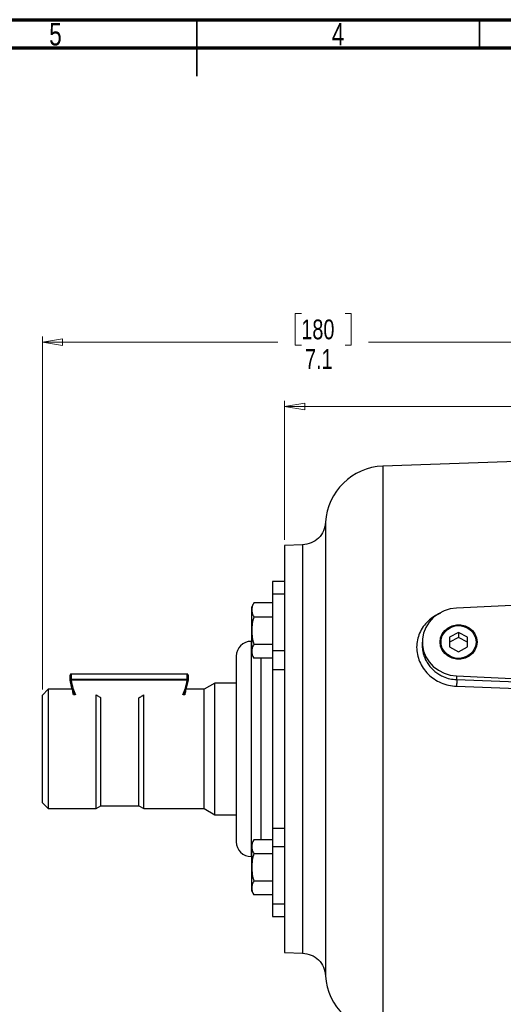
# Model space of a CAD drawing. Header units: inches. Extents: x 0.6 to 16.3, y 0.2 to 11.5.
# Tile 11 of 16: x 7.2 to 10.6, y 4.6 to 11.5. Entities that reach past the tile are written whole.
import ezdxf

# ---------------------------------------------------------------- set-up
doc = ezdxf.new("R2010")
doc.units = ezdxf.units.IN
doc.header["$MEASUREMENT"] = 0
doc.styles.add('SLDTEXTSTYLE0', font='TXT', dxfattribs={"width": 0.75})
doc.dimstyles.new('SLDDIMSTYLE0', dxfattribs={"dimtxt": 0.137795, "dimasz": 0.14, "dimexe": 0, "dimexo": 0.0625, "dimgap": 0.034449, "dimtad": 0, "dimdec": 1, "dimlfac": 1.5, "dimrnd": 1e-09, "dimzin": 12, "dimdsep": 46, "dimtxsty": 'SLDTEXTSTYLE0', "dimblk1": 'CLOSED', "dimblk2": 'CLOSED', "dimsah": 1, "dimcen": 0.09, "dimadec": 0, "dimazin": 3, "dimtfac": 1, "dimtdec": 1, "dimtofl": 0, "dimtmove": 0, "dimatfit": 3, "dimldrblk": 'CLOSED', "dimfxl": 0, "dimfrac": 2, "dimtolj": 1, "dimtzin": 12, "dimarcsym": 0})

# ---------------------------------------------------------------- blocks, each defined once
blk = doc.blocks.new('_Closed')
at = {"color": 0, "linetype": 'ByBlock', "lineweight": -2}
for p, q in [((-1, 0.166667), (0, 0)), ((-1, 0.166667), (-1, -0.166667)), ((0, 0), (-1, -0.166667)), ((0, 0), (-1, 0))]:
    blk.add_line(p, q, dxfattribs=at)
blk = doc.blocks.new('_D')
at = {"color": 7, "linetype": 'Continuous', "lineweight": 0}
for p, q in [((9.1916, 9.4479), (9.1496, 9.4479)), ((9.1496, 9.4479), (9.1496, 9.2291)), ((9.497, 9.4479), (9.539, 9.4479)), ((9.539, 9.4479), (9.539, 9.2291)), ((7.3878, 6.8295), (7.3878, 9.2888)), ((7.3878, 9.2494), (9.0288, 9.2494)), ((9.1496, 9.2291), (9.1916, 9.2291)), ((9.539, 9.2291), (9.497, 9.2291)), ((12.1203, 9.2494), (9.6598, 9.2494))]:
    blk.add_line(p, q, dxfattribs=at)
at = {"color": 7, "linetype": 'Continuous', "lineweight": 18, "xscale": 0.14, "yscale": 0.14, "rotation": 180.0000000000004}
blk.add_blockref('_Closed', (7.3878, 9.2494), dxfattribs=at)
at = {"color": 7, "linetype": 'Continuous', "lineweight": 18, "xscale": 0.14, "yscale": 0.14}
blk.add_blockref('_Closed', (12.1203, 9.2494), dxfattribs=at)
at = {"color": 7, "linetype": 'Continuous', "lineweight": 18, "char_height": 0.1378, "attachment_point": 1, "style": 'SLDTEXTSTYLE0'}
for s, insert in [('180', (9.1916, 9.4068)), ('7.1', (9.2171, 9.2006))]:
    blk.add_mtext(s, dxfattribs=dict(at, insert=insert))
blk = doc.blocks.new('_D_1')
at = {"color": 7, "linetype": 'Continuous', "lineweight": 0}
for p, q in [((10.952, 8.9987), (10.9101, 8.9987)), ((10.9101, 8.9987), (10.9101, 8.78)), ((11.2575, 8.9987), (11.2995, 8.9987)), ((11.2995, 8.9987), (11.2995, 8.78)), ((9.075, 7.8717), (9.075, 8.8396)), ((9.075, 8.8003), (10.7892, 8.8003)), ((12.1203, 8.8003), (11.4203, 8.8003)), ((10.9101, 8.78), (10.952, 8.78)), ((11.2995, 8.78), (11.2575, 8.78))]:
    blk.add_line(p, q, dxfattribs=at)
at = {"color": 7, "linetype": 'Continuous', "lineweight": 18, "xscale": 0.14, "yscale": 0.14, "rotation": 180.0000000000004}
blk.add_blockref('_Closed', (9.075, 8.8003), dxfattribs=at)
at = {"color": 7, "linetype": 'Continuous', "lineweight": 18, "xscale": 0.14, "yscale": 0.14}
blk.add_blockref('_Closed', (12.1203, 8.8003), dxfattribs=at)
at = {"color": 7, "linetype": 'Continuous', "lineweight": 18, "char_height": 0.1378, "attachment_point": 1, "style": 'SLDTEXTSTYLE0'}
for s, insert in [('116', (10.952, 8.9576)), ('4.6', (10.9775, 8.7514))]:
    blk.add_mtext(s, dxfattribs=dict(at, insert=insert))

msp = doc.modelspace()

# ---------------------------------------------------------------- linework, layer by layer
at = {"color": 7, "linetype": 'Continuous', "lineweight": 70}
for p, q in [((0.5906, 11.4961), (16.3386, 11.4961)), ((0.7874, 11.2992), (16.1417, 11.2992))]:
    msp.add_line(p, q, dxfattribs=at)
at = {"color": 7, "linetype": 'Continuous', "lineweight": 35}
for p, q in [((8.4646, 11.4961), (8.4646, 11.1024)), ((8.4646, 11.2992), (8.4646, 11.4961)), ((10.4331, 11.2992), (10.4331, 11.4961))]:
    msp.add_line(p, q, dxfattribs=at)
at = {"color": 7, "linetype": 'Continuous', "lineweight": 25}
for p, q in [((12.1203, 8.4676), (9.7592, 8.3851)), ((9.2012, 7.8368), (9.075, 7.8324)), ((9.075, 7.8324), (9.075, 7.4422)), ((9.075, 7.5809), (8.9917, 7.5809)), ((8.9917, 7.5809), (8.9917, 7.4926)), ((9.075, 7.4926), (8.9917, 7.4926)), ((8.9917, 7.4926), (8.9917, 7.0971)), ((12.1203, 7.4862), (10.2737, 7.3958)), ((8.8607, 7.4317), (8.8458, 7.4059)), ((8.9917, 7.4317), (8.8607, 7.4317)), ((9.075, 7.4408), (9.075, 7.3926)), ((8.8458, 7.3836), (8.8458, 7.4059)), ((8.8458, 7.2392), (8.8458, 7.3836)), ((9.075, 7.3926), (9.075, 6.4143)), ((8.8607, 7.3354), (8.9917, 7.3354)), ((8.8458, 7.0949), (8.8458, 7.2392)), ((10.287, 7.227), (10.2245, 7.1934)), ((10.3495, 7.1934), (10.287, 7.227)), ((10.287, 7.227), (10.287, 7.1912)), ((8.8458, 7.1643), (8.8417, 7.1643)), ((8.9917, 7.143), (8.8607, 7.143)), ((10.0337, 7.1597), (10.0337, 7.1378)), ((10.2245, 7.1934), (10.2245, 7.126)), ((10.287, 7.1912), (10.2245, 7.1575)), ((10.3495, 7.1575), (10.287, 7.1912)), ((10.3495, 7.126), (10.3495, 7.1934)), ((8.8458, 7.0726), (8.8458, 7.0949)), ((8.8458, 7.0726), (8.8607, 7.0468)), ((9.075, 7.0971), (8.9917, 7.0971)), ((8.9917, 7.0971), (8.9917, 6.9661)), ((10.2245, 7.126), (10.287, 7.0923)), ((10.287, 7.0923), (10.3495, 7.126)), ((8.9917, 7.0468), (8.8607, 7.0468)), ((7.5878, 6.9361), (7.5878, 6.9008)), ((8.396, 6.9361), (7.5878, 6.9361)), ((8.396, 6.9008), (8.396, 6.9361)), ((9.075, 6.9661), (8.9917, 6.9661)), ((8.9917, 6.9661), (8.9917, 5.8624)), ((7.5812, 6.8939), (7.5812, 6.9286)), ((7.5878, 6.9008), (8.396, 6.9008)), ((8.396, 6.893), (7.5878, 6.893)), ((8.4026, 6.9286), (8.4026, 6.8939)), ((8.5898, 6.8736), (8.5145, 6.8301)), ((8.7383, 6.8736), (8.5898, 6.8736)), ((8.5898, 6.3311), (8.5898, 6.8736)), ((10.2737, 6.9235), (11.7399, 6.8517)), ((10.2737, 6.9235), (10.2737, 6.8975)), ((10.2737, 6.8975), (11.0664, 6.8665)), ((7.4278, 6.8301), (7.3878, 6.7901)), ((7.5958, 6.8301), (7.4278, 6.8301)), ((7.4278, 6.8301), (7.4278, 6.339)), ((8.5145, 6.8301), (8.388, 6.8301)), ((8.5145, 6.339), (8.5145, 6.8301)), ((10.273, 6.8514), (11.0657, 6.8211)), ((7.3878, 6.7352), (7.387, 6.7352)), ((7.3878, 6.7342), (7.387, 6.7342)), ((7.3878, 6.3462), (7.3878, 6.7901)), ((7.6149, 6.7914), (7.6044, 6.7914)), ((7.7611, 5.9984), (7.7611, 6.7914)), ((7.7955, 6.0183), (7.7955, 6.7712)), ((8.0601, 6.0183), (8.0601, 6.7712)), ((8.0945, 5.9984), (8.0945, 6.7914)), ((8.3793, 6.7914), (8.3688, 6.7914)), ((7.3878, 6.713), (7.387, 6.713)), ((7.387, 6.708), (7.3878, 6.708)), ((7.3878, 6.7013), (7.387, 6.7013)), ((7.3878, 6.7004), (7.387, 6.7004)), ((7.3878, 6.6797), (7.387, 6.6797)), ((7.387, 6.6764), (7.3878, 6.6764)), ((7.387, 6.6677), (7.3878, 6.6677)), ((7.387, 6.6666), (7.3878, 6.6666)), ((7.3878, 6.6553), (7.387, 6.6553)), ((7.387, 6.6494), (7.3878, 6.6494)), ((7.3878, 6.6343), (7.387, 6.6343)), ((7.387, 6.6205), (7.3878, 6.6205)), ((7.387, 6.5987), (7.3878, 6.5987)), ((7.387, 6.5823), (7.3878, 6.5823)), ((7.3878, 6.5441), (7.387, 6.5441)), ((7.387, 6.5052), (7.3878, 6.5052)), ((9.075, 6.4143), (9.075, 5.4359)), ((7.3878, 6.0384), (7.3878, 6.3462)), ((7.4278, 6.339), (7.4278, 5.9984)), ((8.5145, 5.9984), (8.5145, 6.339)), ((8.5898, 5.9549), (8.5898, 6.3311)), ((7.3878, 6.0384), (7.4278, 5.9984)), ((7.4278, 5.9984), (7.7611, 5.9984)), ((7.7611, 5.9984), (7.7955, 6.0183)), ((7.7955, 6.0183), (8.0601, 6.0183)), ((8.0601, 6.0183), (8.0945, 5.9984)), ((8.0945, 5.9984), (8.5145, 5.9984)), ((8.5145, 5.9984), (8.5898, 5.9549)), ((8.5898, 5.9549), (8.7383, 5.9549)), ((8.9917, 5.8624), (9.075, 5.8624)), ((8.9917, 5.8624), (8.9917, 5.7314)), ((8.8607, 5.7818), (8.8458, 5.756)), ((8.9917, 5.7818), (8.8607, 5.7818)), ((8.8458, 5.7336), (8.8458, 5.756)), ((8.8458, 5.5893), (8.8458, 5.7336)), ((9.075, 5.7314), (8.9917, 5.7314)), ((8.9917, 5.7314), (8.9917, 5.336)), ((8.8417, 5.6643), (8.8458, 5.6643)), ((8.8607, 5.6855), (8.9917, 5.6855)), ((8.8458, 5.445), (8.8458, 5.5893)), ((8.9917, 5.4931), (8.8607, 5.4931)), ((8.8458, 5.4226), (8.8458, 5.445)), ((8.8458, 5.4226), (8.8607, 5.3969)), ((9.075, 5.4359), (9.075, 5.3877)), ((8.9917, 5.3969), (8.8607, 5.3969)), ((9.075, 5.3877), (9.075, 4.9962)), ((8.9917, 5.336), (9.075, 5.336)), ((8.9917, 5.336), (8.9917, 5.2476)), ((8.9917, 5.2476), (9.075, 5.2476)), ((9.075, 4.9962), (9.2012, 4.9917))]:
    msp.add_line(p, q, dxfattribs=at)
at = {"color": 8, "linetype": 'Continuous', "lineweight": 25}
for p, q in [((9.7592, 8.3851), (9.7592, 6.4143)), ((8.8417, 7.1643), (8.8417, 5.6643)), ((8.9117, 5.7818), (8.9117, 7.0468)), ((9.7592, 6.4143), (9.7592, 4.4434))]:
    msp.add_line(p, q, dxfattribs=at)
at = {"color": 7, "linetype": 'Continuous', "lineweight": 25, "flags": 128}
for points in [[(10.2737, 7.3958), (10.229, 7.3899), (10.1861, 7.3766), (10.1464, 7.3564), (10.1112, 7.33), (10.0816, 7.2981), (10.0585, 7.2618), (10.0427, 7.2223), (10.0347, 7.1808), (10.0347, 7.1386), (10.0427, 7.097), (10.0585, 7.0575), (10.0816, 7.0212), (10.1112, 6.9894), (10.1464, 6.9629), (10.1861, 6.9427), (10.229, 6.9294), (10.2737, 6.9235)], [(10.1582, 7.1597), (10.162, 7.1884), (10.173, 7.2155), (10.1906, 7.2394), (10.2139, 7.2586), (10.2413, 7.2721), (10.2715, 7.279), (10.3025, 7.279), (10.3326, 7.2721), (10.3601, 7.2586), (10.3834, 7.2394), (10.401, 7.2155), (10.412, 7.1884), (10.4157, 7.1597), (10.412, 7.1309), (10.401, 7.1038), (10.3834, 7.08), (10.3601, 7.0607), (10.3326, 7.0473), (10.3025, 7.0403), (10.2715, 7.0403), (10.2413, 7.0473), (10.2139, 7.0607), (10.1906, 7.08), (10.173, 7.1038), (10.162, 7.1309), (10.1582, 7.1597)], [(10.4094, 7.1597), (10.4055, 7.1312), (10.3943, 7.1046), (10.3762, 7.0814), (10.3526, 7.0632), (10.3248, 7.051), (10.2947, 7.0456), (10.2641, 7.0474), (10.2349, 7.0563), (10.209, 7.0716), (10.188, 7.0925), (10.1732, 7.1176), (10.1656, 7.1453), (10.1656, 7.174), (10.1732, 7.2017), (10.188, 7.2268), (10.209, 7.2477), (10.2349, 7.2631), (10.2641, 7.2719), (10.2947, 7.2737), (10.3248, 7.2683), (10.3526, 7.2561), (10.3762, 7.2379), (10.3943, 7.2147), (10.4055, 7.1881), (10.4094, 7.1597)], [(7.6103, 6.7914), (7.5933, 6.8382), (7.5812, 6.8933)], [(8.4026, 6.8933), (8.3904, 6.8382), (8.3734, 6.7914)]]:
    msp.add_lwpolyline(points, dxfattribs=at)
at = {"color": 7, "linetype": 'Continuous', "lineweight": 25}
for centre, radius, start, end in [((9.7737, 7.9721), 0.4133, 92, 176.92434), ((8.8417, 7.0609), 0.1033, 90, 180), ((8.8417, 5.7676), 0.1033, 180, 270), ((9.7737, 4.8565), 0.4133, 183.08822, 268)]:
    msp.add_arc(centre, radius, start, end, dxfattribs=at)
for points, knots in [([(9.3609, 7.9943), (9.3576, 7.9739), (9.3509, 7.9329), (9.3137, 7.8818), (9.2619, 7.8455), (9.2208, 7.8397), (9.2003, 7.8367)], [0, 0, 0, 0, 0.249993, 0.499985, 0.749992, 1, 1, 1, 1]), ([(8.8607, 7.4317), (8.8566, 7.4239), (8.8482, 7.4081), (8.8466, 7.3918), (8.8458, 7.3836)], [0, 0, 0, 0, 0.495458, 1, 1, 1, 1]), ([(8.8458, 7.3836), (8.8466, 7.3755), (8.8481, 7.3592), (8.8565, 7.3434), (8.8607, 7.3354)], [0, 0, 0, 0, 0.494511, 1, 1, 1, 1]), ([(8.8607, 7.3354), (8.8566, 7.3198), (8.8482, 7.2883), (8.8466, 7.2557), (8.8458, 7.2392)], [0, 0, 0, 0, 0.495458, 1, 1, 1, 1]), ([(8.8458, 7.2392), (8.8466, 7.2231), (8.8481, 7.1905), (8.8565, 7.1589), (8.8607, 7.143)], [0, 0, 0, 0, 0.494511, 1, 1, 1, 1]), ([(8.8607, 7.143), (8.8566, 7.1352), (8.8482, 7.1194), (8.8466, 7.1031), (8.8458, 7.0949)], [0, 0, 0, 0, 0.495458, 1, 1, 1, 1]), ([(8.8458, 7.0949), (8.8466, 7.0868), (8.8481, 7.0705), (8.8565, 7.0547), (8.8607, 7.0468)], [0, 0, 0, 0, 0.494511, 1, 1, 1, 1]), ([(8.7383, 7.0609), (8.7383, 7.0584), (8.7383, 7.0546), (8.7383, 7.0316), (8.7383, 7.0066), (8.7383, 6.9716), (8.7383, 6.9256), (8.7383, 6.8727), (8.7383, 6.8129), (8.7383, 6.7457), (8.7383, 6.6772), (8.7383, 6.6103), (8.7383, 6.5465), (8.7383, 6.481), (8.7383, 6.3921), (8.7383, 6.3034), (8.7383, 6.2183), (8.7383, 6.1513), (8.7383, 6.0828), (8.7383, 6.0156), (8.7383, 5.9559), (8.7383, 5.903), (8.7383, 5.8569), (8.7383, 5.8219), (8.7383, 5.7968), (8.7383, 5.7802), (8.7383, 5.7696), (8.7383, 5.7683), (8.7383, 5.7676)], [0, 0, 0, 0, 0.06562, 0.097793, 0.129959, 0.171112, 0.211137, 0.249956, 0.288781, 0.328806, 0.369953, 0.402126, 0.434292, 0.467149, 0.5, 0.56562, 0.597793, 0.629959, 0.671112, 0.711137, 0.749956, 0.788781, 0.828806, 0.869953, 0.902126, 0.934292, 0.967149, 1, 1, 1, 1]), ([(7.5812, 6.8951), (7.5811, 6.8947), (7.5811, 6.894), (7.5812, 6.8934), (7.5813, 6.893)], [0, 0, 0, 0, 0.498993, 1, 1, 1, 1]), ([(8.4024, 6.893), (8.4025, 6.8934), (8.4026, 6.894), (8.4026, 6.8947), (8.4026, 6.8951)], [0, 0, 0, 0, 0.501007, 1, 1, 1, 1]), ([(10.2737, 6.8975), (10.2738, 6.8953), (10.274, 6.891), (10.274, 6.8794), (10.2737, 6.8657), (10.2732, 6.8562), (10.273, 6.8514)], [0, 0, 0, 0, 0.250008, 0.499996, 0.750007, 1, 1, 1, 1]), ([(7.6044, 6.7914), (7.6027, 6.7994), (7.5991, 6.8157), (7.5984, 6.8287), (7.6013, 6.8284), (7.6026, 6.8283)], [0, 0, 0, 0, 0.3541269, 0.7185199, 1, 1, 1, 1]), ([(8.3839, 6.8283), (8.3843, 6.8257), (8.3854, 6.8197), (8.3815, 6.8015), (8.3793, 6.7914)], [0, 0, 0, 0, 0.4424452, 1, 1, 1, 1]), ([(7.7611, 6.7914), (7.7684, 6.7871), (7.7798, 6.7804), (7.7913, 6.7737), (7.7955, 6.7712)], [0, 0, 0, 0, 0.633673, 1, 1, 1, 1]), ([(8.0601, 6.7712), (8.0643, 6.7737), (8.0757, 6.7804), (8.0872, 6.7871), (8.0945, 6.7914)], [0, 0, 0, 0, 0.3663272, 1, 1, 1, 1]), ([(8.8607, 5.7818), (8.8566, 5.7739), (8.8482, 5.7582), (8.8466, 5.7419), (8.8458, 5.7336)], [0, 0, 0, 0, 0.495458, 1, 1, 1, 1]), ([(8.8458, 5.7336), (8.8466, 5.7256), (8.8481, 5.7093), (8.8565, 5.6935), (8.8607, 5.6855)], [0, 0, 0, 0, 0.494511, 1, 1, 1, 1]), ([(8.8607, 5.6855), (8.8566, 5.6699), (8.8482, 5.6384), (8.8466, 5.6058), (8.8458, 5.5893)], [0, 0, 0, 0, 0.495458, 1, 1, 1, 1]), ([(8.8458, 5.5893), (8.8466, 5.5732), (8.8481, 5.5406), (8.8565, 5.509), (8.8607, 5.4931)], [0, 0, 0, 0, 0.494511, 1, 1, 1, 1]), ([(8.8607, 5.4931), (8.8566, 5.4853), (8.8482, 5.4695), (8.8466, 5.4532), (8.8458, 5.445)], [0, 0, 0, 0, 0.495458, 1, 1, 1, 1]), ([(8.8458, 5.445), (8.8466, 5.4369), (8.8481, 5.4206), (8.8565, 5.4048), (8.8607, 5.3969)], [0, 0, 0, 0, 0.4945107, 1, 1, 1, 1]), ([(9.2003, 4.9917), (9.2208, 4.9888), (9.2619, 4.9829), (9.3137, 4.9466), (9.3509, 4.8955), (9.3576, 4.8546), (9.3609, 4.8341)], [0, 0, 0, 0, 0.250001, 0.500005, 0.75, 1, 1, 1, 1])]:
    msp.add_open_spline(points, degree=3, knots=knots, dxfattribs=at)
at = {"color": 8, "linetype": 'Continuous', "lineweight": 25}
for points, knots in [([(9.3609, 7.9943), (9.3609, 7.9942), (9.3609, 7.9941), (9.3609, 7.9924), (9.3609, 7.9883), (9.3609, 7.9819), (9.3609, 7.9744), (9.3609, 7.9666), (9.3609, 7.9577), (9.3609, 7.9459), (9.3609, 7.9299), (9.3609, 7.911), (9.3609, 7.8922), (9.3609, 7.8711), (9.3609, 7.8444), (9.3609, 7.8069), (9.3609, 7.76), (9.3609, 7.7128), (9.3609, 7.6717), (9.3609, 7.642), (9.3609, 7.6119), (9.3609, 7.5762), (9.3609, 7.5258), (9.3609, 7.464), (9.3609, 7.3953), (9.3609, 7.3288), (9.3609, 7.2721), (9.3609, 7.2238), (9.3609, 7.1855), (9.3609, 7.1481), (9.3609, 7.1098), (9.3609, 7.0675), (9.3609, 7.008), (9.3609, 6.9385), (9.3609, 6.8669), (9.3609, 6.808), (9.3609, 6.7503), (9.3609, 6.6603), (9.3609, 6.58), (9.3609, 6.5158), (9.3609, 6.4958), (9.3609, 6.4758), (9.3609, 6.4558), (9.3609, 6.4358), (9.3609, 6.4163), (9.3609, 6.3903), (9.3609, 6.351), (9.3609, 6.2975), (9.3609, 6.2418), (9.3609, 6.1908), (9.3609, 6.145), (9.3609, 6.0997), (9.3609, 6.0282), (9.3609, 5.9309), (9.3609, 5.8383), (9.3609, 5.775), (9.3609, 5.7397), (9.3609, 5.7048), (9.3609, 5.6704), (9.3609, 5.6364), (9.3609, 5.6028), (9.3609, 5.5698), (9.3609, 5.5419), (9.3609, 5.5158), (9.3609, 5.4859), (9.3609, 5.4448), (9.3609, 5.3994), (9.3609, 5.3579), (9.3609, 5.325), (9.3609, 5.2567), (9.3609, 5.1577), (9.3609, 5.0425), (9.3609, 4.9741), (9.3609, 4.9371), (9.3609, 4.9221), (9.3609, 4.9077), (9.3609, 4.8937), (9.3609, 4.8803), (9.3609, 4.8697), (9.3609, 4.8623), (9.3609, 4.8567), (9.3609, 4.8513), (9.3609, 4.8453), (9.3609, 4.84), (9.3609, 4.8363), (9.3609, 4.8346), (9.3609, 4.8339), (9.3609, 4.8341), (9.3609, 4.8341)], [0, 0, 0, 0, 0.006319, 0.016123, 0.028982, 0.041325, 0.051654, 0.060176, 0.068149, 0.0787, 0.091119, 0.104863, 0.116093, 0.124543, 0.139245, 0.156141, 0.175231, 0.196356, 0.207924, 0.217146, 0.225448, 0.236242, 0.249655, 0.269501, 0.287522, 0.30372, 0.319657, 0.328825, 0.337993, 0.346382, 0.35454, 0.363971, 0.374673, 0.393747, 0.408882, 0.420079, 0.430711, 0.444718, 0.475523, 0.479558, 0.483594, 0.487629, 0.491665, 0.4957, 0.499736, 0.503408, 0.51146, 0.523489, 0.535781, 0.545252, 0.554584, 0.563799, 0.573082, 0.598794, 0.624782, 0.6326, 0.640419, 0.648237, 0.656056, 0.663874, 0.671692, 0.679511, 0.687329, 0.691808, 0.698512, 0.709493, 0.722716, 0.733753, 0.742794, 0.749837, 0.791484, 0.83313, 0.874776, 0.884579, 0.893672, 0.901317, 0.912063, 0.922886, 0.933148, 0.940733, 0.945642, 0.95221, 0.961168, 0.972192, 0.98289, 0.99209, 0.999856, 1, 1, 1, 1]), ([(9.2003, 7.8367), (9.2003, 7.8344), (9.2003, 7.8297), (9.2003, 7.7919), (9.2003, 7.7323), (9.2003, 7.6497), (9.2003, 7.546), (9.2003, 7.423), (9.2003, 7.2827), (9.2003, 7.1275), (9.2003, 6.9602), (9.2003, 6.7835), (9.2003, 6.6005), (9.2003, 6.4143), (9.2003, 6.2281), (9.2003, 6.045), (9.2003, 5.8683), (9.2003, 5.701), (9.2003, 5.5458), (9.2003, 5.4055), (9.2003, 5.2825), (9.2003, 5.1788), (9.2003, 5.0964), (9.2003, 5.0358), (9.2003, 5.0018), (9.2003, 4.9877), (9.2003, 4.9918), (9.2003, 4.9918)], [0, 0, 0, 0, 0.041561, 0.083231, 0.124902, 0.166572, 0.208243, 0.249913, 0.291584, 0.333254, 0.374925, 0.416595, 0.458266, 0.499936, 0.541606, 0.583277, 0.624947, 0.666618, 0.708288, 0.749959, 0.791629, 0.8333, 0.87497, 0.916641, 0.958311, 0.999982, 1, 1, 1, 1]), ([(10.1577, 7.3591), (10.144, 7.3526), (10.114, 7.3383), (10.0746, 7.3069), (10.0399, 7.2678), (10.0144, 7.223), (9.9986, 7.1745), (9.9933, 7.1237), (9.9986, 7.0725), (10.0143, 7.0227), (10.0399, 6.9763), (10.0743, 6.935), (10.1165, 6.9005), (10.1648, 6.8742), (10.2176, 6.8565), (10.2545, 6.8531), (10.273, 6.8514)], [0, 0, 0, 0, 0.060666, 0.133146, 0.205374, 0.277396, 0.349208, 0.420888, 0.492595, 0.564339, 0.636403, 0.708639, 0.781092, 0.853951, 0.926848, 1, 1, 1, 1]), ([(10.0337, 7.1378), (10.034, 7.1283), (10.0347, 7.1087), (10.0409, 7.079), (10.0507, 7.05), (10.0646, 7.0219), (10.0819, 6.996), (10.1034, 6.9712), (10.128, 6.9495), (10.1543, 6.9318), (10.1867, 6.9154), (10.2262, 6.9019), (10.2581, 6.8989), (10.2737, 6.8975)], [0, 0, 0, 0, 0.079674, 0.163, 0.249757, 0.329964, 0.416641, 0.500025, 0.592409, 0.675799, 0.750197, 0.878001, 1, 1, 1, 1]), ([(7.5878, 6.893), (7.5912, 6.8742), (7.5975, 6.8392), (7.6114, 6.8065), (7.6177, 6.7914)], [0, 0, 0, 0, 0.538745, 1, 1, 1, 1]), ([(8.366, 6.7914), (8.3724, 6.8065), (8.3862, 6.8392), (8.3926, 6.8742), (8.396, 6.893)], [0, 0, 0, 0, 0.461242, 1, 1, 1, 1])]:
    msp.add_open_spline(points, degree=3, knots=knots, dxfattribs=at)
at = {"color": 7, "linetype": 'Continuous', "lineweight": 25}
for points in [[(7.5878, 6.9361), (7.5873, 6.9361), (7.5863, 6.936), (7.585, 6.9355), (7.5837, 6.9348), (7.5827, 6.9338), (7.5819, 6.9327), (7.5813, 6.9314), (7.5811, 6.93), (7.5811, 6.929), (7.5812, 6.9286)], [(8.4026, 6.9286), (8.4026, 6.929), (8.4027, 6.93), (8.4024, 6.9314), (8.4019, 6.9327), (8.401, 6.9338), (8.4, 6.9348), (8.3988, 6.9355), (8.3974, 6.936), (8.3964, 6.9361), (8.396, 6.9361)], [(7.5878, 6.9008), (7.5873, 6.9007), (7.5863, 6.9007), (7.585, 6.9002), (7.5837, 6.8995), (7.5827, 6.8985), (7.5819, 6.8974), (7.5813, 6.8961), (7.5811, 6.8947), (7.5811, 6.8937), (7.5812, 6.8933)], [(7.5878, 6.893), (7.5869, 6.8929), (7.5852, 6.8927), (7.583, 6.8927), (7.5815, 6.8928), (7.5813, 6.8931), (7.5812, 6.8933)], [(7.5878, 6.893), (7.5878, 6.8939), (7.5878, 6.8956), (7.5878, 6.8981), (7.5878, 6.9), (7.5878, 6.9005), (7.5878, 6.9008)], [(8.396, 6.893), (8.396, 6.8939), (8.396, 6.8956), (8.396, 6.8981), (8.396, 6.9), (8.396, 6.9005), (8.396, 6.9008)], [(8.4026, 6.8933), (8.4026, 6.8937), (8.4027, 6.8947), (8.4024, 6.8961), (8.4019, 6.8974), (8.401, 6.8985), (8.4, 6.8995), (8.3988, 6.9002), (8.3974, 6.9007), (8.3964, 6.9007), (8.396, 6.9008)], [(8.4026, 6.8933), (8.4025, 6.8931), (8.4023, 6.8928), (8.4007, 6.8927), (8.3986, 6.8927), (8.3968, 6.8929), (8.396, 6.893)]]:
    msp.add_open_spline(points, degree=3, dxfattribs=at)

# ---------------------------------------------------------------- texts
at = {"color": 7, "linetype": 'Continuous', "lineweight": 0, "char_height": 0.1562, "attachment_point": 2, "style": 'SLDTEXTSTYLE0'}
for s, insert in [('5', (7.4787, 11.4728)), ('4', (9.4472, 11.4728))]:
    msp.add_mtext(s, dxfattribs=dict(at, insert=insert))

# ---------------------------------------------------------------- dimensions: what is measured, and where the dimension line sits
at = {"color": 7, "linetype": 'Continuous', "lineweight": 18}
for base, p1, p2, picture, middle in [((7.3878, 9.2494), (12.1203, 9.3391), (7.3878, 6.7901), '_D', (9.3443, 9.2494)), ((12.1203, 8.8003), (9.075, 7.8324), (12.1203, 9.3391), '_D_1', (11.1048, 8.8003))]:
    dim = msp.add_linear_dim(base=base, p1=p1, p2=p2, dimstyle='SLDDIMSTYLE0', dxfattribs=at)
    dim.commit()
    dim.dimension.update_dxf_attribs({"geometry": picture, "text_midpoint": middle, "dimtype": 160})

doc.saveas('drawing.dxf')
